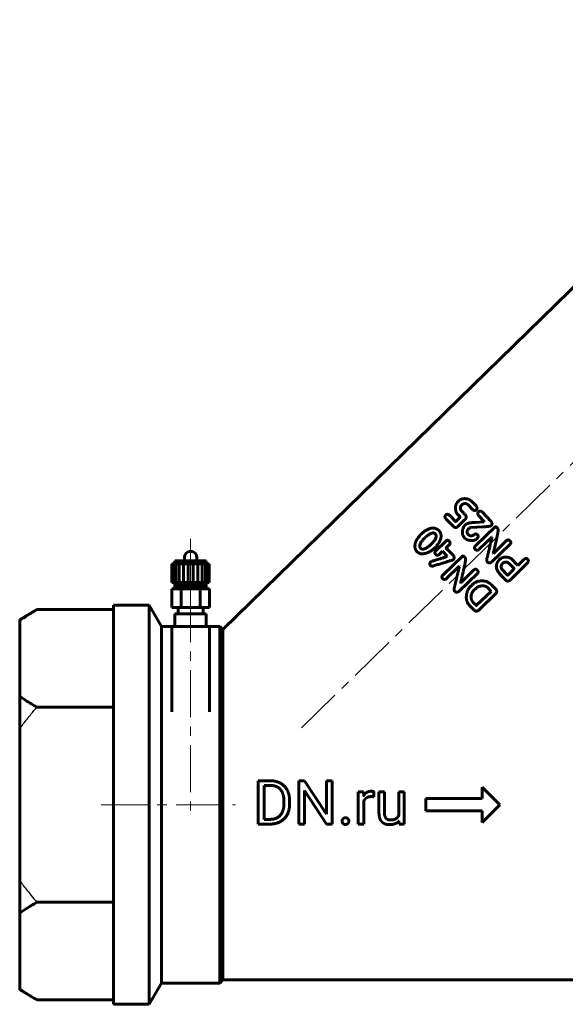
# Model space of a CAD drawing. Header units: millimetres. Extents: x -88 to 89, y -87 to 87.
# Tile 1 of 2: x -88 to -1, y -87 to 70. Entities that reach past the tile are written whole.
import ezdxf

# ---------------------------------------------------------------- set-up
doc = ezdxf.new("R2010")
doc.units = ezdxf.units.MM
for name, pattern in [('K5LT-1', [0]), ('K5LT_AXLED', [12, 7.5, -1.5, 1.5, -1.5]), ('K5LT_BASIC', [0])]:
    doc.linetypes.add(name, pattern=pattern)
doc.layers.add('Системный слой (1)', color=7, linetype='Continuous', true_color=0x6c6c6c)

# ---------------------------------------------------------------- blocks, each defined once
blk = doc.blocks.new('U0')
at = {"layer": 'Системный слой (1)', "color": 150, "linetype": 'K5LT_BASIC', "lineweight": 60, "true_color": 0x0080ff}
for p, q in [((-65.85, -26.55), (-64.17, -26.55)), ((-58.17, -26.55), (-56.5, -26.55))]:
    blk.add_line(p, q, dxfattribs=at)
blk = doc.blocks.new('U1')
at = {"layer": 'Системный слой (1)', "color": 150, "linetype": 'K5LT_BASIC', "lineweight": 60, "true_color": 0x0080ff}
for p, q in [((-64.17, -40.22), (-64.17, -40.22)), ((-58.17, -40.22), (-58.17, -40.21))]:
    blk.add_line(p, q, dxfattribs=at)

msp = doc.modelspace()

# ---------------------------------------------------------------- linework, layer by layer
at = {"layer": 'Системный слой (1)', "color": 30, "linetype": 'K5LT_AXLED', "lineweight": 18, "true_color": 0xff8000}
for p, q in [((-43.46, -42.76), (72.51, 70.42)), ((-61.17, -12.55), (-61.17, -18.05)), ((-61.17, -17.55), (-61.17, -21.8)), ((-61.17, -18.3), (-61.17, -22.55)), ((-61.17, -21.55), (-61.17, -57.05)), ((-75.5, -55.05), (-54, -55.05))]:
    msp.add_line(p, q, dxfattribs=at)
at = {"layer": 'Системный слой (1)', "color": 150, "linetype": 'K5LT_BASIC', "lineweight": 60, "true_color": 0x0080ff}
for p, q in [((1.65, 29.21), (-56, -27.05)), ((-18.32, -6.51), (-18.45, -6.63)), ((-17.71, -7.03), (-17.9, -7.22)), ((-16.07, -7.9), (-16.82, -7.13)), ((-15.53, -7.29), (-16.26, -6.54)), ((-19.14, -10.59), (-20.35, -9.37)), ((-18.83, -9.76), (-19.73, -8.82)), ((-18.17, -9.18), (-18.77, -9.76)), ((-18.15, -8.97), (-18.51, -8.6)), ((-15.11, -8.2), (-15.15, -8.24)), ((-14.22, -9.79), (-15.11, -8.87)), ((-13.16, -9.72), (-14.52, -8.3)), ((-17.37, -9.53), (-18.47, -10.59)), ((-17.5, -10.61), (-17.31, -10.37)), ((-16.68, -10.89), (-16.71, -10.92)), ((-14.45, -10.62), (-16.39, -10.76)), ((-14.25, -9.82), (-15.68, -9.95)), ((-12.56, -10.7), (-15.6, -13.64)), ((-14.22, -9.79), (-14.25, -9.82)), ((-13.1, -10.42), (-13.13, -10.44)), ((-12.1, -10.86), (-12.19, -10.76)), ((-24.3, -11.81), (-24.32, -11.82)), ((-22.01, -11.82), (-22.13, -11.7)), ((-16.78, -11.88), (-16.87, -11.78)), ((-13.01, -12.27), (-15.02, -14.22)), ((-12.98, -12.29), (-13.01, -12.27)), ((-22.66, -13.37), (-22.95, -13.63)), ((-20.35, -12.9), (-22.01, -14.5)), ((-19.78, -13.46), (-20.31, -13.97)), ((-19.2, -15.17), (-20.31, -14.02)), ((-10.1, -13.41), (-13.06, -16.27)), ((-10.65, -12.84), (-12.77, -14.88)), ((-62.17, -16.05), (-62.17, -15.55)), ((-60.17, -16.05), (-60.17, -15.55)), ((-20.91, -14.55), (-21.31, -14.94)), ((-20.15, -15.34), (-20.91, -14.55)), ((-17.78, -15.37), (-20.82, -18.32)), ((-20.15, -15.34), (-20.2, -15.39)), ((-17.31, -15.53), (-17.4, -15.44)), ((-12.77, -14.88), (-12.8, -14.86)), ((-8.88, -16.8), (-9.99, -15.66)), ((-64.15, -16.55), (-63.94, -16.55)), ((-64.15, -19.55), (-64.15, -16.55)), ((-63.94, -16.55), (-63.55, -16.55)), ((-63.94, -19.55), (-63.94, -16.55)), ((-58.67, -16.05), (-63.67, -16.05)), ((-63.67, -16.55), (-63.67, -16.05)), ((-63.55, -19.55), (-63.55, -16.55)), ((-63.55, -16.55), (-63, -16.55)), ((-63, -19.55), (-63, -16.55)), ((-63, -16.55), (-62.32, -16.55)), ((-62.32, -19.55), (-62.32, -16.55)), ((-62.32, -16.55), (-61.56, -16.55)), ((-61.56, -19.55), (-61.56, -16.55)), ((-61.56, -16.55), (-60.78, -16.55)), ((-60.78, -19.55), (-60.78, -16.55)), ((-60.78, -16.55), (-60.03, -16.55)), ((-60.03, -16.55), (-59.35, -16.55)), ((-60.03, -19.55), (-60.03, -16.55)), ((-59.35, -19.55), (-59.35, -16.55)), ((-59.35, -16.55), (-58.79, -16.55)), ((-58.79, -16.55), (-58.4, -16.55)), ((-58.79, -19.55), (-58.79, -16.55)), ((-58.67, -16.55), (-58.67, -16.05)), ((-58.67, -16.55), (-58.67, -16.05)), ((-58.4, -16.55), (-58.2, -16.55)), ((-58.4, -19.55), (-58.4, -16.55)), ((-58.2, -19.55), (-58.2, -16.55)), ((-18.22, -16.94), (-20.24, -18.89)), ((-18.2, -16.97), (-18.22, -16.94)), ((-9.47, -17.31), (-10.19, -16.56)), ((-7.51, -16.61), (-10.16, -19.19)), ((-7.9, -15.85), (-8.88, -16.8)), ((-15.32, -18.08), (-18.28, -20.95)), ((-15.87, -17.51), (-17.99, -19.56)), ((-10.78, -19.18), (-11.49, -18.45)), ((-10.5, -18.34), (-11.45, -17.36)), ((-9.47, -17.36), (-9.47, -17.31)), ((-64.15, -19.55), (-63.94, -19.55)), ((-63.94, -19.55), (-63.55, -19.55)), ((-58.67, -19.8), (-63.67, -19.8)), ((-63.67, -20.3), (-63.67, -19.8)), ((-58.67, -20.3), (-63.67, -20.3)), ((-63.55, -19.55), (-63, -19.55)), ((-63.17, -19.8), (-63.17, -19.55)), ((-63.17, -20.55), (-63.17, -20.3)), ((-63, -19.55), (-62.32, -19.55)), ((-62.32, -19.55), (-61.56, -19.55)), ((-61.56, -19.55), (-60.78, -19.55)), ((-60.78, -19.55), (-60.03, -19.55)), ((-60.03, -19.55), (-59.35, -19.55)), ((-59.35, -19.55), (-58.79, -19.55)), ((-59.17, -19.8), (-59.17, -19.55)), ((-59.17, -20.55), (-59.17, -20.3)), ((-58.79, -19.55), (-58.4, -19.55)), ((-58.67, -20.3), (-58.67, -19.8)), ((-58.4, -19.55), (-58.2, -19.55)), ((-17.99, -19.56), (-18.01, -19.53)), ((-13.16, -20.91), (-13.68, -20.37)), ((-12.35, -20.66), (-13.07, -19.91)), ((-64.17, -20.55), (-62.67, -20.55)), ((-64.17, -23.55), (-64.17, -20.55)), ((-62.67, -20.55), (-59.67, -20.55)), ((-62.67, -23.55), (-62.67, -20.55)), ((-59.67, -20.55), (-58.17, -20.55)), ((-59.67, -23.55), (-59.67, -20.55)), ((-58.17, -23.55), (-58.17, -20.55)), ((-15.67, -20.58), (-15.84, -20.73)), ((-13.15, -20.95), (-15.48, -23.18)), ((-12.33, -21.25), (-15.17, -23.99)), ((-13.15, -20.95), (-13.16, -20.91)), ((-73.5, -23.15), (-67.81, -23.15)), ((-73.5, -23.15), (-73.5, -86.95)), ((-65.85, -26.55), (-67.81, -23.15)), ((-67.81, -23.15), (-67.81, -86.95)), ((-64.17, -23.55), (-62.67, -23.55)), ((-63.17, -24.55), (-63.17, -23.55)), ((-62.67, -23.55), (-59.67, -23.55)), ((-59.67, -23.55), (-58.17, -23.55)), ((-59.17, -24.55), (-59.17, -23.55)), ((-15.84, -23.95), (-16.63, -23.13)), ((-15.53, -23.18), (-16.04, -22.65)), ((-85.75, -23.87), (-88.5, -25.46)), ((-73.5, -23.87), (-85.75, -23.87)), ((-63.67, -24.55), (-58.67, -24.55)), ((-63.67, -26.55), (-63.67, -24.55)), ((-58.67, -26.55), (-58.67, -24.55)), ((-15.75, -24.03), (-15.84, -23.95)), ((-88.5, -25.46), (-88.5, -25.61)), ((-88.5, -37.72), (-88.5, -25.61)), ((-65.85, -26.55), (-65.85, -83.55)), ((-64.17, -40.22), (-64.17, -26.55)), ((-64.17, -26.55), (-58.17, -26.55)), ((-58.17, -40.22), (-58.17, -26.55)), ((-56, -27.05), (-56.5, -26.55)), ((-56.5, -26.55), (-56.5, -83.55)), ((-56, -27.84), (-56, -27.05)), ((-56, -27.84), (-56, -83.05)), ((-88.5, -37.72), (-88.5, -42.94)), ((-73.5, -39.46), (-85.75, -39.46)), ((-64.17, -40.22), (-64.17, -40.22)), ((-58.17, -40.21), (-58.17, -40.21)), ((-58.17, -40.22), (-58.17, -40.21)), ((-88.5, -67.16), (-88.5, -42.94)), ((-50.35, -51.22), (-48.4, -51.22)), ((-50.35, -51.22), (-50.35, -58.14)), ((-43.87, -51.22), (-42.95, -51.22)), ((-43.87, -51.22), (-43.87, -58.14)), ((-42.95, -51.22), (-39.46, -56.57)), ((-39.46, -51.22), (-39.46, -56.57)), ((-39.46, -51.22), (-38.55, -51.22)), ((-38.55, -51.22), (-38.55, -58.14)), ((-49.44, -51.97), (-49.44, -57.39)), ((-49.44, -51.97), (-48.4, -51.97)), ((-42.95, -52.8), (-39.47, -58.14)), ((-42.95, -52.8), (-42.95, -58.14)), ((-34.37, -53), (-34.37, -58.14)), ((-34.37, -53), (-33.52, -53)), ((-33.52, -53), (-33.5, -53.58)), ((-31.89, -52.97), (-31.89, -53.78)), ((-31.06, -53), (-31.06, -56.31)), ((-31.06, -53), (-30.18, -53)), ((-30.18, -53), (-30.18, -56.32)), ((-27.89, -53), (-27.89, -56.74)), ((-27.89, -53), (-27.01, -53)), ((-27.01, -53), (-27.01, -58.14)), ((-14.58, -52.22), (-11.75, -55.05)), ((-14.58, -52.22), (-14.58, -54.05)), ((-46.25, -54.46), (-46.25, -54.89)), ((-45.34, -54.47), (-45.34, -54.89)), ((-33.49, -54.49), (-33.49, -58.14)), ((-23.58, -54.05), (-14.58, -54.05)), ((-23.58, -54.05), (-23.58, -56.05)), ((-11.75, -55.05), (-14.58, -57.88)), ((-23.58, -56.05), (-14.58, -56.05)), ((-14.58, -56.05), (-14.58, -57.88)), ((-50.35, -58.14), (-48.48, -58.14)), ((-49.44, -57.39), (-48.48, -57.39)), ((-43.87, -58.14), (-42.95, -58.14)), ((-39.47, -58.14), (-38.55, -58.14)), ((-34.37, -58.14), (-33.49, -58.14)), ((-27.87, -57.63), (-27.85, -58.14)), ((-27.85, -58.14), (-27.01, -58.14)), ((-88.5, -67.16), (-88.5, -72.38)), ((-73.5, -70.64), (-85.75, -70.64)), ((-88.5, -84.48), (-88.5, -72.38)), ((-56, -83.05), (-56.5, -83.55)), ((-56, -83.05), (2.5, -83.05)), ((-88.5, -84.48), (-88.5, -84.64)), ((-85.75, -86.22), (-88.5, -84.64)), ((-65.85, -83.55), (-67.81, -86.95)), ((-65.85, -83.55), (-56.5, -83.55)), ((-73.5, -86.22), (-85.75, -86.22)), ((-73.5, -86.95), (-67.81, -86.95))]:
    msp.add_line(p, q, dxfattribs=at)
for start, end in [(90, 180), (0, 90)]:
    msp.add_arc((-61.17, -15.55), 1, start, end, dxfattribs=at)
for points in [[(-16.77, -6.21), (-17.76, -5.96), (-18.32, -6.51)], [(-16.26, -6.54), (-16.37, -6.43), (-16.77, -6.21)], [(-18.81, -7.3), (-18.92, -8.17), (-18.51, -8.6)], [(-18.45, -6.63), (-18.64, -6.81), (-18.81, -7.3)], [(-18.01, -7.88), (-18.11, -7.42), (-17.9, -7.22)], [(-17.71, -7.03), (-17.16, -6.77), (-16.82, -7.13)], [(-15.53, -7.94), (-15.24, -7.65), (-15.53, -7.29)], [(-20.38, -8.76), (-20.67, -9.04), (-20.35, -9.37)], [(-20.38, -8.73), (-20.39, -8.74), (-20.38, -8.76)], [(-19.73, -8.82), (-20.13, -8.49), (-20.38, -8.73)], [(-18.15, -8.97), (-18.06, -9.07), (-18.17, -9.18)], [(-17.26, -8.73), (-18.05, -7.92), (-18.01, -7.88)], [(-17.37, -9.53), (-16.92, -9.09), (-17.26, -8.73)], [(-16.07, -7.9), (-15.74, -8.14), (-15.53, -7.94)], [(-15.15, -8.24), (-15.4, -8.48), (-15.11, -8.87)], [(-14.52, -8.3), (-14.81, -8), (-15.11, -8.2)], [(-21.77, -11.01), (-22.88, -10.43), (-24.3, -11.81)], [(-21.46, -11.26), (-21.62, -11.09), (-21.77, -11.01)], [(-19.14, -10.59), (-18.82, -10.92), (-18.47, -10.59)], [(-18.77, -9.76), (-18.8, -9.78), (-18.83, -9.76)], [(-17.5, -10.61), (-18.03, -11.71), (-17.35, -12.43)], [(-15.68, -9.95), (-16.85, -9.92), (-17.31, -10.37)], [(-16.87, -11.78), (-17.14, -11.33), (-16.71, -10.92)], [(-16.68, -10.89), (-16.59, -10.8), (-16.39, -10.76)], [(-14.45, -10.62), (-13.3, -10.62), (-13.13, -10.44)], [(-13.1, -10.42), (-12.85, -10.15), (-13.16, -9.72)], [(-12.19, -10.76), (-12.4, -10.55), (-12.56, -10.7)], [(-12.15, -12.04), (-11.91, -11.05), (-12.1, -10.86)], [(-24.32, -11.82), (-24.75, -12.24), (-25.13, -12.86)], [(-23.74, -12.42), (-24.91, -13.54), (-24.4, -14.07)], [(-23.25, -12), (-23.6, -12.28), (-23.74, -12.42)], [(-22.13, -11.7), (-22.4, -11.41), (-23.25, -12)], [(-22.66, -13.37), (-21.6, -12.24), (-22.01, -11.82)], [(-21.34, -12.94), (-20.86, -11.87), (-21.46, -11.26)], [(-17.35, -12.43), (-17.21, -12.57), (-16.94, -12.71)], [(-16.94, -12.71), (-15.94, -13.06), (-15.35, -12.49)], [(-15.95, -11.97), (-16.46, -12.21), (-16.78, -11.88)], [(-15.39, -11.82), (-15.66, -11.69), (-15.95, -11.97)], [(-15.31, -11.87), (-15.35, -11.87), (-15.39, -11.82)], [(-15.35, -12.49), (-15.07, -12.12), (-15.31, -11.87)], [(-12.98, -12.29), (-13.38, -13.96), (-13.69, -15.32)], [(-12.8, -14.86), (-12.56, -13.99), (-12.15, -12.04)], [(-25.13, -12.86), (-25.58, -13.99), (-24.95, -14.64)], [(-24.4, -14.07), (-23.99, -14.49), (-22.95, -13.63)], [(-23.48, -14.83), (-22.83, -14.63), (-22.21, -14.06)], [(-22.21, -14.06), (-21.7, -13.57), (-21.34, -12.94)], [(-19.82, -12.93), (-20.11, -12.67), (-20.35, -12.9)], [(-20.31, -14.02), (-20.33, -14), (-20.31, -13.97)], [(-19.78, -13.46), (-19.59, -13.25), (-19.82, -12.93)], [(-15.6, -13.64), (-15.93, -13.96), (-15.68, -14.22)], [(-10.11, -12.89), (-10.4, -12.6), (-10.65, -12.84)], [(-10.1, -13.41), (-9.85, -13.17), (-10.11, -12.89)], [(-24.95, -14.64), (-24.7, -14.82), (-24.51, -14.9)], [(-24.51, -14.9), (-24.13, -15.03), (-23.48, -14.83)], [(-20.2, -15.39), (-22.74, -16.19), (-22.78, -16.23)], [(-22.01, -14.5), (-22.22, -14.71), (-22.01, -15.05)], [(-22.01, -15.05), (-21.73, -15.35), (-21.31, -14.94)], [(-19.19, -15.88), (-18.9, -15.59), (-19.2, -15.17)], [(-17.4, -15.44), (-17.62, -15.22), (-17.78, -15.37)], [(-17.36, -16.72), (-17.13, -15.72), (-17.31, -15.53)], [(-15.68, -14.22), (-15.36, -14.54), (-15.02, -14.22)], [(-13.69, -15.32), (-13.95, -16.03), (-13.72, -16.27)], [(-9.99, -15.66), (-11.09, -15.2), (-11.8, -15.88)], [(-7.28, -15.81), (-7.53, -15.56), (-7.9, -15.85)], [(-22.78, -16.23), (-23.07, -16.57), (-22.82, -16.83)], [(-22.82, -16.83), (-22.49, -17.01), (-22.38, -16.89)], [(-22.38, -16.89), (-19.29, -15.97), (-19.19, -15.88)], [(-18.2, -16.97), (-18.6, -18.63), (-18.91, -19.99)], [(-18.01, -19.53), (-17.77, -18.66), (-17.36, -16.72)], [(-13.72, -16.27), (-13.46, -16.54), (-13.06, -16.27)], [(-12.29, -16.87), (-12.38, -17.54), (-11.49, -18.45)], [(-11.8, -15.88), (-12.19, -16.2), (-12.29, -16.87)], [(-11.32, -16.52), (-11.64, -16.83), (-11.45, -17.36)], [(-10.19, -16.56), (-10.76, -15.98), (-11.32, -16.52)], [(-7.51, -16.61), (-7, -16.11), (-7.28, -15.81)], [(-20.82, -18.32), (-21.15, -18.63), (-20.9, -18.89)], [(-15.33, -17.57), (-15.62, -17.27), (-15.87, -17.51)], [(-15.32, -18.08), (-15.07, -17.84), (-15.33, -17.57)], [(-10.5, -18.34), (-10.47, -18.36), (-10.45, -18.34)], [(-10.45, -18.34), (-9.64, -17.54), (-9.47, -17.36)], [(-20.9, -18.89), (-20.58, -19.22), (-20.24, -18.89)], [(-18.91, -19.99), (-19.17, -20.7), (-18.94, -20.95)], [(-16.25, -19.98), (-16.79, -20.5), (-16.96, -21.01)], [(-13.76, -19.42), (-15.18, -18.95), (-16.25, -19.98)], [(-14.91, -20.11), (-15.3, -20.21), (-15.67, -20.58)], [(-13.68, -20.37), (-14.09, -19.95), (-14.91, -20.11)], [(-13.07, -19.91), (-13.28, -19.69), (-13.76, -19.42)], [(-10.78, -19.18), (-10.54, -19.43), (-10.16, -19.19)], [(-18.94, -20.95), (-18.68, -21.21), (-18.28, -20.95)], [(-16.96, -21.01), (-17.35, -22.38), (-16.63, -23.13)], [(-15.84, -20.73), (-16.6, -21.47), (-16.21, -22.42)], [(-12.33, -21.25), (-12.1, -21), (-12.35, -20.66)], [(-16.21, -22.42), (-16.12, -22.57), (-16.04, -22.65)], [(-15.53, -23.18), (-15.5, -23.2), (-15.48, -23.18)], [(-15.75, -24.03), (-15.52, -24.25), (-15.17, -23.99)], [(-45.34, -54.47), (-45.34, -53.72), (-45.78, -52.52), (-46.59, -51.67), (-47.72, -51.22), (-48.4, -51.22)], [(-46.25, -54.46), (-46.25, -53.87), (-46.54, -52.94), (-47.09, -52.3), (-47.88, -51.97), (-48.4, -51.97)], [(-32.28, -52.9), (-32.7, -52.9), (-33, -53.08)], [(-32.06, -52.92), (-32.18, -52.9), (-32.28, -52.9)], [(-31.89, -52.97), (-31.94, -52.94), (-32.06, -52.92)], [(-48.48, -57.39), (-47.74, -57.39), (-46.75, -56.77), (-46.25, -55.64), (-46.25, -54.89)], [(-48.48, -58.14), (-47.76, -58.14), (-46.6, -57.69), (-45.78, -56.84), (-45.34, -55.64), (-45.34, -54.89)], [(-33.49, -54.49), (-33.4, -54.27), (-33.25, -54.11)], [(-33.25, -54.11), (-33.09, -53.94), (-32.62, -53.75), (-32.32, -53.75)], [(-32.32, -53.75), (-32.2, -53.75), (-32.1, -53.75)], [(-32.1, -53.75), (-32, -53.76), (-31.89, -53.78)], [(-31.06, -56.31), (-31.06, -56.83), (-30.94, -57.19)], [(-29.89, -57.25), (-30.02, -57.12), (-30.18, -56.67), (-30.18, -56.32)], [(-36.81, -57.3), (-36.95, -57.45), (-36.95, -57.67)], [(-36.95, -57.67), (-36.95, -57.89), (-36.81, -58.04)], [(-36.41, -57.14), (-36.67, -57.14), (-36.81, -57.3)], [(-36.81, -58.04), (-36.67, -58.2), (-36.41, -58.2)], [(-36, -57.3), (-36.14, -57.14), (-36.41, -57.14)], [(-36.41, -58.2), (-36.14, -58.2), (-36, -58.04)], [(-35.86, -57.67), (-35.86, -57.45), (-36, -57.3)], [(-36, -58.04), (-35.86, -57.89), (-35.86, -57.67)], [(-30.94, -57.19), (-30.82, -57.56), (-30.59, -57.79)], [(-30.59, -57.79), (-30.37, -58.02), (-30.06, -58.13)], [(-30.06, -58.13), (-29.75, -58.23), (-29.37, -58.23)], [(-29.58, -57.44), (-29.75, -57.38), (-29.89, -57.25)], [(-29.23, -57.49), (-29.41, -57.49), (-29.58, -57.44)], [(-28.35, -57.27), (-28.67, -57.49), (-29.23, -57.49)], [(-27.89, -56.74), (-28.04, -57.07), (-28.35, -57.27)]]:
    msp.add_open_spline(points, degree=2, dxfattribs=at)
for points, degree, knots in [([(-88.5, -25.61), (-88.11, -25.33), (-87.51, -24.94), (-86.59, -24.36), (-86.07, -24.06), (-85.75, -23.87)], 3, [0, 0, 0, 0, 2.753488, 4.012921, 6, 6, 6, 6]), ([(-88.5, -37.72), (-88.11, -38), (-87.51, -38.39), (-86.59, -38.97), (-86.07, -39.27), (-85.75, -39.46)], 3, [0, 0, 0, 0, 2.753488, 4.012921, 6, 6, 6, 6]), ([(-33, -53.08), (-33.3, -53.26), (-33.5, -53.58), (-33.5, -53.58)], 2, [0, 0, 0, 1.96727, 2, 2, 2]), ([(-29.37, -58.23), (-28.82, -58.23), (-28.09, -57.9), (-27.87, -57.63)], 2, [0, 0, 0, 1.060733, 2, 2, 2]), ([(-88.5, -72.38), (-88.11, -72.1), (-87.51, -71.7), (-86.59, -71.13), (-86.07, -70.82), (-85.75, -70.64)], 3, [0, 0, 0, 0, 2.753489, 4.012921, 6, 6, 6, 6]), ([(-88.5, -84.48), (-88.11, -84.76), (-87.51, -85.16), (-86.59, -85.73), (-86.07, -86.04), (-85.75, -86.22)], 3, [0, 0, 0, 0, 2.753489, 4.012921, 6, 6, 6, 6])]:
    msp.add_open_spline(points, degree=degree, knots=knots, dxfattribs=at)
at = {"layer": 'Системный слой (1)', "color": 7, "linetype": 'K5LT-1'}
for points in [[(-88.5, -42.94), (-88.31, -42.67), (-87.92, -42.14), (-87.32, -41.35), (-86.6, -40.45), (-86.07, -39.83), (-85.75, -39.46)], [(-88.5, -67.16), (-88.31, -67.43), (-87.92, -67.96), (-87.32, -68.75), (-86.6, -69.64), (-86.07, -70.27), (-85.75, -70.64)]]:
    msp.add_open_spline(points, degree=3, knots=[0, 0, 0, 0, 3.138124, 6.276247, 9.437471, 14.050048, 14.050048, 14.050048, 14.050048], dxfattribs=at)

# ---------------------------------------------------------------- block references
at = {"layer": 'Системный слой (1)'}
for name in ['U0', 'U1']:
    msp.add_blockref(name, (0, 0), dxfattribs=at)

doc.saveas('drawing.dxf')
